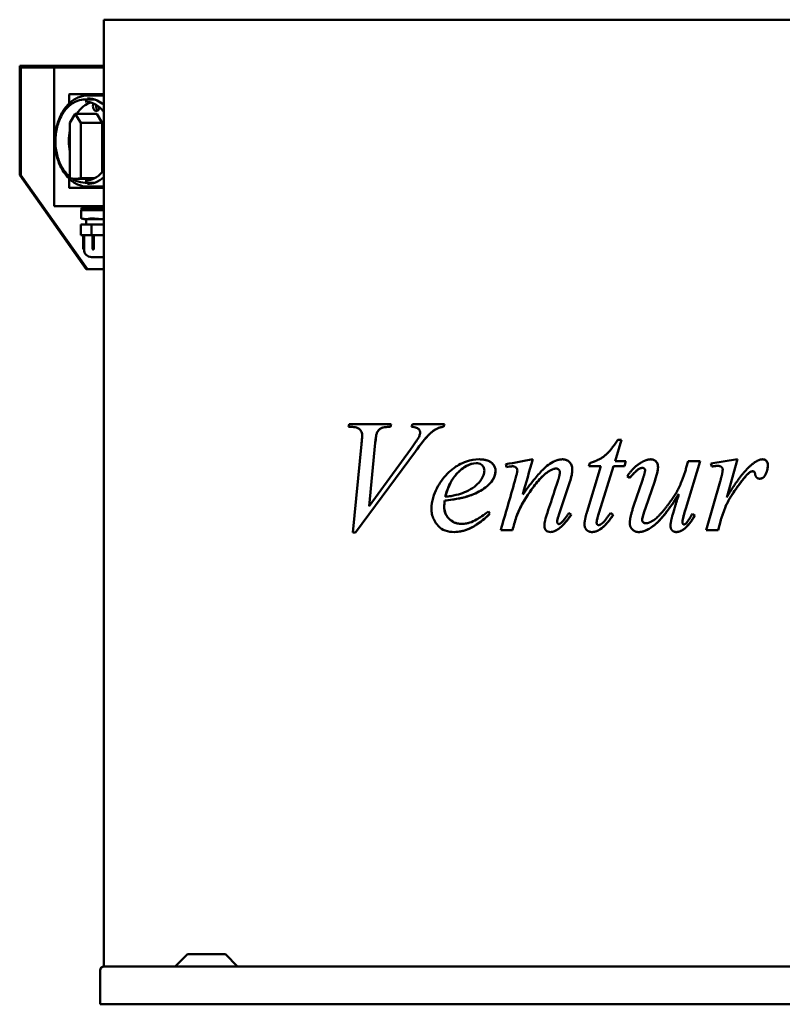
# Model space of a CAD drawing. Header units: millimetres. Extents: x 364 to 1316, y 270 to 918.
# Tile 1 of 2: x 364 to 866, y 270 to 918. Entities that reach past the tile are written whole.
import ezdxf

# ---------------------------------------------------------------- set-up
doc = ezdxf.new("R2010")
doc.units = ezdxf.units.MM
doc.header["$LTSCALE"] = 4
doc.layers.add('Widoczne (ISO)', color=7, linetype='Continuous', lineweight=50)

msp = doc.modelspace()

# ---------------------------------------------------------------- linework, layer by layer
at = {"layer": 'Widoczne (ISO)'}
for p, q in [((418.87, 918.5), (418.85, 918.5)), ((418.85, 918.5), (418.85, 294.5)), ((418.87, 918.5), (442.89, 918.5)), ((657.92, 918.5), (442.89, 918.5)), ((657.92, 918.5), (715.9, 918.5)), ((1017.08, 918.5), (715.9, 918.5)), ((364.78, 888), (363.51, 888)), ((363.51, 886.2), (363.51, 888)), ((363.51, 886.2), (363.51, 816)), ((364.21, 887), (364.21, 886.2)), ((364.78, 887), (364.21, 887)), ((364.21, 816), (364.21, 886.2)), ((418.85, 888), (364.78, 888)), ((364.78, 887), (418.85, 887)), ((386.13, 795.5), (386.13, 887)), ((396.04, 863.2), (396.04, 869)), ((418.85, 869.4), (396.39, 869.4)), ((412.75, 866), (406.68, 866)), ((417.81, 868.5), (408.25, 868.5)), ((400.14, 856.5), (396.6, 850.54)), ((396.6, 850.54), (396.6, 814.1)), ((403.67, 850.54), (400.14, 856.5)), ((414.28, 856.5), (400.14, 856.5)), ((403.67, 814.1), (403.67, 850.54)), ((417.81, 850.54), (403.67, 850.54)), ((414.28, 856.5), (417.81, 850.54)), ((417.81, 850.54), (417.81, 817.98)), ((363.51, 816), (407.35, 753.99)), ((364.21, 816), (363.51, 816)), ((408.06, 753.99), (364.21, 816)), ((396.04, 808), (396.04, 813.8)), ((411.87, 813.59), (400.14, 813.59)), ((412.93, 814.1), (403.67, 814.1)), ((396.39, 807.6), (418.85, 807.6)), ((412.75, 811), (406.68, 811)), ((417.81, 808.5), (408.25, 808.5)), ((418.85, 795.5), (386.13, 795.5)), ((404.04, 793.05), (404.12, 793.05)), ((404.04, 793.05), (404.04, 787.55)), ((418.85, 794.55), (404.12, 794.55)), ((404.12, 794.55), (404.12, 793.05)), ((410.42, 793.05), (404.12, 793.05)), ((408.37, 794.55), (408.37, 795.5)), ((410.42, 793.05), (411.39, 793.05)), ((418.85, 793.05), (411.39, 793.05)), ((405.87, 787.05), (404.31, 787.47)), ((405.87, 787.05), (407.26, 787.05)), ((407.26, 787.05), (418.49, 787.05)), ((407.37, 787.05), (407.37, 783.55)), ((418.49, 787.05), (418.85, 787.05)), ((403.81, 783.55), (410.71, 783.55)), ((403.81, 783.55), (403.81, 776.55)), ((410.71, 783.55), (418.85, 783.55)), ((410.71, 783.55), (410.71, 776.55)), ((403.81, 776.55), (407.26, 776.55)), ((405.4, 776.55), (405.4, 767.56)), ((405.87, 776.55), (405.87, 767.05)), ((407.26, 776.55), (410.71, 776.55)), ((410.71, 776.55), (418.49, 776.55)), ((411.37, 776.55), (411.37, 767.56)), ((412.29, 776.55), (412.29, 767.56)), ((418.49, 776.55), (418.85, 776.55)), ((418.85, 762.05), (410.87, 762.05)), ((408.06, 753.99), (407.35, 753.99)), ((418.85, 753.99), (408.06, 753.99)), ((580.05, 650.11), (580.57, 651.99)), ((581.94, 650.11), (580.05, 650.11)), ((580.57, 651.99), (608.25, 651.99)), ((608.25, 651.99), (607.68, 650.11)), ((608.25, 651.99), (607.68, 650.11)), ((607.68, 650.11), (607.68, 650.11)), ((621.69, 650.11), (622.32, 651.99)), ((622.32, 651.99), (643.31, 651.99)), ((643.31, 651.99), (642.79, 650.11)), ((643.31, 651.99), (642.79, 650.11)), ((642.79, 650.11), (642.79, 650.11)), ((598.81, 646.16), (598.81, 646.16)), ((582.91, 580.39), (588.69, 638.67)), ((597.78, 639.7), (593.61, 597.95)), ((597.78, 639.7), (593.61, 597.95)), ((759.86, 641.59), (755.69, 627.52)), ((759.86, 641.59), (755.69, 627.52)), ((757.58, 641.59), (759.86, 641.59)), ((624.2, 633.98), (584.8, 580.39)), ((624.21, 633.98), (584.8, 580.39)), ((593.61, 597.95), (620.94, 635.24)), ((664.24, 626.14), (664.24, 626.14)), ((686.09, 623.91), (686.09, 623.91)), ((688.2, 624.14), (688.2, 624.14)), ((737.33, 594.35), (746.37, 624.2)), ((738.47, 624.2), (738.99, 626.26)), ((746.37, 624.2), (738.47, 624.2)), ((754.66, 624.2), (745.28, 593.83)), ((754.66, 624.2), (745.28, 593.83)), ((754.66, 624.2), (754.66, 624.2)), ((761.98, 624.2), (754.66, 624.2)), ((755.69, 627.52), (762.84, 627.52)), ((755.69, 627.52), (755.69, 627.52)), ((762.84, 627.52), (761.98, 624.2)), ((762.84, 627.52), (761.98, 624.2)), ((773.82, 623.06), (773.82, 623.06)), ((811.68, 627.52), (802.24, 596.29)), ((811.68, 627.52), (802.24, 596.29)), ((802.64, 623.23), (803.84, 627.52)), ((803.84, 627.52), (811.68, 627.52)), ((818.77, 625.86), (836.44, 628.72)), ((819.45, 623.97), (818.77, 625.86)), ((823.23, 624.43), (823.23, 624.43)), ((836.44, 628.72), (829.23, 603.61)), ((836.44, 628.72), (829.23, 603.61)), ((716.8, 622.66), (716.8, 622.66)), ((765.35, 616.54), (763.75, 617.68)), ((846.51, 620.83), (846.51, 620.83)), ((854.57, 618.31), (854.57, 618.31)), ((715.9, 607.96), (718, 614.31)), ((725.89, 613.79), (718.74, 592.23)), ((725.89, 613.79), (718.74, 592.23)), ((768.16, 598.46), (773.53, 614.42)), ((781.6, 613.68), (775.93, 597.21)), ((781.6, 613.68), (775.93, 597.21)), ((815.74, 581.99), (824.94, 614.08)), ((840.79, 616.37), (840.79, 616.37)), ((643.82, 604.01), (643.82, 604.01)), ((694.84, 605.44), (694.84, 605.44)), ((797.78, 605.84), (797.78, 605.84)), ((829.23, 603.61), (829.23, 603.61)), ((593.61, 597.95), (593.61, 597.95)), ((643.48, 601.5), (643.48, 601.5)), ((673.28, 592.92), (673.28, 592.92)), ((725.26, 593.26), (726.86, 592.29)), ((725.26, 593.26), (726.86, 592.29)), ((726.86, 592.29), (726.86, 592.29)), ((745.28, 593.83), (745.28, 593.83)), ((752.77, 593.43), (754.49, 592.17)), ((752.77, 593.43), (754.49, 592.17)), ((754.49, 592.17), (754.49, 592.17)), ((806.64, 592.86), (808.19, 591.66)), ((806.64, 592.86), (808.19, 591.66)), ((808.19, 591.66), (808.19, 591.66)), ((654.58, 586.17), (654.58, 586.17)), ((690.61, 590.52), (690.61, 590.52)), ((718.69, 586.05), (718.69, 586.05)), ((744.82, 585.37), (744.82, 585.37)), ((776.05, 586.57), (776.05, 586.57)), ((801.1, 585.83), (801.1, 585.83)), ((825.29, 588.51), (823.63, 581.99)), ((825.29, 588.51), (823.63, 581.99)), ((584.8, 580.39), (582.91, 580.39)), ((680.37, 581.99), (688.09, 581.99)), ((823.63, 581.99), (815.74, 581.99)), ((473.97, 302.5), (465.97, 294.5)), ((473.97, 302.5), (499.01, 302.5)), ((499.01, 302.5), (507.01, 294.5)), ((418.87, 294.5), (418.85, 294.5)), ((418.87, 294.5), (419.27, 294.5)), ((419.27, 294.5), (419.29, 294.5)), ((419.29, 294.5), (707.83, 294.5)), ((707.83, 294.5), (715.9, 294.5)), ((1017.08, 294.5), (715.9, 294.5)), ((416.42, 269.5), (416.42, 291.7)), ((416.49, 269.5), (416.49, 291.7)), ((416.49, 269.5), (416.42, 269.5)), ((1316.49, 269.5), (416.49, 269.5))]:
    msp.add_line(p, q, dxfattribs=at)
for centre, radius, end in [((405.9, 767.56), 0.5, 266.72735), ((410.87, 767.05), 5, 270), ((411.87, 767.56), 0.5, 270)]:
    msp.add_arc(centre, radius, 180, end, dxfattribs=at)
for centre, major_axis, ratio, start_param, end_param in [((414.28, 838.5), (0, 26), 0.707163, 0.209727, 0.806114), ((413.95, 861.39), (0, -3.09), 0.707163, 4.061425, 7.63969), ((417.81, 838.5), (0, 30), 0.707163, 6.234449, 6.283185), ((416.07, 861.39), (0, -3.09), 0.707163, 4.413003, 5.776981), ((414.28, 838.5), (0, 26), 0.707163, 1.292103, 1.84949), ((400.14, 838.59), (0, -25), 0.707163, 6.081827, 6.484543), ((414.28, 838.5), (0, -26), 0.707163, 5.992459, 6.073459), ((417.81, 838.5), (0, -30), 0.707163, 0, 0.048736), ((715.9, 631.31), (82, 14.77), 0.000014, 4.309452, 4.536265), ((715.9, 492.86), (82, -338.25), 0.000018, 1.967749, 1.973807), ((715.9, 628.43), (81, 12.27), 0.000012, 4.31033, 4.335516), ((715.9, 628.43), (82, 12.42), 0.000012, 4.31551, 4.340339), ((715.9, 678.72), (81, 281.77), 0.000021, 4.449308, 4.533995), ((715.9, 678.72), (82, 285.25), 0.000021, 4.452591, 4.536193), ((715.9, 705.38), (82, 284.74), 0.000021, 4.264198, 4.387024), ((715.9, 607.96), (82, 248.05), 0.000024, 4.654242, 4.712397), ((715.9, 531.35), (81, -117), 0.000037, 2.124944, 2.13996), ((715.9, 531.35), (82, -118.44), 0.000037, 2.117415, 2.132177), ((715.9, 676.18), (81, 274.3), 0.000022, 4.361886, 4.394772), ((715.9, 676.18), (82, 277.68), 0.000022, 4.366341, 4.398778), ((419.22, 291.7), (-2.8, 0), 0.99992, 4.712389, 6.283185), ((419.29, 291.7), (0, -2.8), 0.99992, 3.141593, 4.712389)]:
    msp.add_ellipse(centre, major_axis=major_axis, ratio=ratio, start_param=start_param, end_param=end_param, dxfattribs=at)
for points, knots in [([(408.25, 808.5), (405.99, 808.5), (403.72, 809), (399.42, 810.96), (397.37, 812.43), (393.7, 816.19), (392.07, 818.5), (389.42, 823.72), (388.39, 826.63), (387.05, 832.77), (386.73, 835.98), (386.84, 842.39), (387.26, 845.59), (388.8, 851.63), (389.92, 854.48), (392.76, 859.54), (394.47, 861.76), (398.32, 865.31), (400.46, 866.65), (404.5, 868.16), (406.38, 868.5), (408.25, 868.5)], [3.141593, 3.141593, 3.141593, 3.141593, 3.452659, 3.452659, 3.767956, 3.767956, 4.089001, 4.089001, 4.412161, 4.412161, 4.735551, 4.735551, 5.058897, 5.058897, 5.382292, 5.382292, 5.705321, 5.705321, 6.02572, 6.02572, 6.283185, 6.283185, 6.283185, 6.283185]), ([(396.6, 814.87), (396.06, 815.32), (395.54, 815.8), (393.34, 818.06), (391.85, 820.18), (389.42, 824.96), (388.48, 827.63), (387.26, 833.26), (386.97, 836.2), (387.06, 842.08), (387.45, 845.01), (388.87, 850.54), (389.89, 853.15), (392.49, 857.79), (394.06, 859.82), (397.59, 863.07), (399.54, 864.3), (403.25, 865.68), (404.96, 866), (406.68, 866)], [3.673629, 3.673629, 3.673629, 3.673629, 3.768827, 3.768827, 4.08982, 4.08982, 4.412777, 4.412777, 4.735945, 4.735945, 5.059071, 5.059071, 5.382244, 5.382244, 5.705076, 5.705076, 6.02546, 6.02546, 6.283185, 6.283185, 6.283185, 6.283185]), ([(396.04, 869), (396.04, 869.04), (396.05, 869.07), (396.06, 869.14), (396.08, 869.18), (396.11, 869.24), (396.13, 869.27), (396.19, 869.33), (396.22, 869.35), (396.29, 869.39), (396.33, 869.4), (396.37, 869.4), (396.38, 869.4), (396.39, 869.4)], [4.712389, 4.712389, 4.712389, 4.712389, 5.026548, 5.026548, 5.340708, 5.340708, 5.654867, 5.654867, 5.969026, 5.969026, 6.230102, 6.230102, 6.283185, 6.283185, 6.283185, 6.283185]), ([(406.68, 864.5), (408.64, 864.5), (410.6, 864.04), (414.32, 862.24), (416.07, 860.92), (418.05, 858.77), (418.46, 858.29), (418.85, 857.79)], [6.2831853, 6.2831853, 6.2831853, 6.2831853, 6.6128241, 6.6128241, 6.9370756, 6.9370756, 7.0237241, 7.0237241, 7.0237241, 7.0237241]), ([(408.25, 866.75), (410.38, 866.75), (412.52, 866.25), (416.05, 864.53), (417.5, 863.54), (418.85, 862.31)], [6.2831853, 6.2831853, 6.2831853, 6.2831853, 6.6135686, 6.6135686, 6.8573806, 6.8573806, 6.8573806, 6.8573806]), ([(418.85, 819.21), (418.15, 818.31), (417.4, 817.48), (415, 815.24), (413.22, 814.1), (409.84, 812.8), (408.26, 812.5), (406.68, 812.5)], [8.6842392, 8.6842392, 8.6842392, 8.6842392, 8.8395645, 8.8395645, 9.1588578, 9.1588578, 9.424778, 9.424778, 9.424778, 9.424778]), ([(406.68, 811), (404.6, 811), (402.53, 811.46), (399.71, 812.75), (398.88, 813.22), (398.07, 813.76)], [3.1415927, 3.1415927, 3.1415927, 3.1415927, 3.4532155, 3.4532155, 3.5889792, 3.5889792, 3.5889792, 3.5889792]), ([(418.85, 814.69), (417.14, 813.13), (415.28, 811.96), (411.69, 810.57), (409.97, 810.25), (408.25, 810.25)], [8.8505826, 8.8505826, 8.8505826, 8.8505826, 9.1585292, 9.1585292, 9.424778, 9.424778, 9.424778, 9.424778]), ([(396.39, 807.6), (396.35, 807.6), (396.32, 807.61), (396.25, 807.63), (396.23, 807.64), (396.17, 807.69), (396.14, 807.71), (396.1, 807.77), (396.09, 807.81), (396.06, 807.87), (396.05, 807.91), (396.05, 807.96), (396.04, 807.98), (396.04, 808)], [3.141593, 3.141593, 3.141593, 3.141593, 3.380124, 3.380124, 3.6319, 3.6319, 3.921595, 3.921595, 4.235754, 4.235754, 4.549913, 4.549913, 4.712389, 4.712389, 4.712389, 4.712389]), ([(404.19, 787.5), (404.17, 787.5), (404.15, 787.51), (404.07, 787.53), (404.04, 787.54), (404.04, 787.55)], [-0.74942314, -0.74942314, -0.74942314, -0.74942314, -0.73480844, -0.73480844, -0.68344603, -0.68344603, -0.68344603, -0.68344603]), ([(411.58, 787.5), (411.53, 787.5), (411.47, 787.51), (411.21, 787.54), (411.01, 787.55), (410.67, 787.55), (410.52, 787.54), (410.38, 787.51), (410.35, 787.5), (410.33, 787.5)], [-0.7494231, -0.7494231, -0.7494231, -0.7494231, -0.7348084, -0.7348084, -0.6737745, -0.6737745, -0.6127406, -0.6127406, -0.5981259, -0.5981259, -0.5981259, -0.5981259]), ([(411.87, 767.06), (411.91, 767.06), (411.94, 767.07), (412.02, 767.09), (412.05, 767.11), (412.12, 767.15), (412.16, 767.19), (412.22, 767.27), (412.25, 767.33), (412.28, 767.44), (412.29, 767.5), (412.29, 767.56)], [-0.22380605, -0.22380605, -0.22380605, -0.22380605, -0.21140963, -0.21140963, -0.1990132, -0.1990132, -0.18374397, -0.18374397, -0.166474, -0.166474, -0.14920403, -0.14920403, -0.14920403, -0.14920403]), ([(589.09, 644.67), (589.09, 645.22), (589.02, 645.74), (588.73, 646.71), (588.53, 647.13), (587.95, 648.03), (587.52, 648.46), (586.6, 649.18), (585.99, 649.46), (584.29, 650), (583.06, 650.11), (581.94, 650.11)], [0, 0, 0, 0, 0.162568, 0.162568, 0.315664, 0.315664, 0.528923, 0.528923, 0.826096, 0.826096, 1.371203, 1.371203, 1.371203, 1.371203]), ([(607.68, 650.11), (605.95, 650.09), (604.04, 649.97), (602.01, 649.42), (601.23, 649.13), (599.78, 647.81), (599.25, 647.05), (598.81, 646.16)], [-1.658532, -1.658532, -1.658532, -1.658532, -0.732563, -0.732563, -0.325338, -0.325338, 0, 0, 0, 0]), ([(607.68, 650.11), (606.49, 650.09), (605.16, 650.03), (602.41, 649.63), (601.73, 649.3), (600.83, 648.78), (600.37, 648.4), (599.51, 647.42), (599.13, 646.83), (598.81, 646.16)], [0, 0, 0, 0, 0.502405, 0.502405, 1.164498, 1.164498, 1.979154, 1.979154, 2.84854, 2.84854, 2.84854, 2.84854]), ([(627.29, 646.45), (627.29, 646.74), (627.25, 647.02), (627.09, 647.57), (626.97, 647.82), (626.54, 648.5), (626.18, 648.8), (625.73, 649.17), (625.36, 649.35), (624.05, 649.85), (622.84, 650.03), (621.69, 650.11)], [0, 0, 0, 0, 0.087911, 0.087911, 0.179178, 0.179178, 0.360396, 0.360396, 0.792982, 0.792982, 1.973525, 1.973525, 1.973525, 1.973525]), ([(638.79, 649.13), (636.79, 648.17), (634.92, 646.77), (633.15, 645.07), (633.14, 645.06), (631.09, 643.07), (627.91, 639.03), (624.2, 633.98)], [-3.558784, -3.558784, -3.558784, -3.558784, -2.19677, -2.19677, -2.183675, -2.183675, 0, 0, 0, 0]), ([(638.79, 649.13), (637.48, 648.51), (636.22, 647.69), (634.38, 646.21), (633.75, 645.65), (633.05, 644.97), (632.99, 644.92), (630.8, 642.73), (627.61, 638.63), (624.21, 633.98)], [0, 0, 0, 0, 0.586554, 0.586554, 0.90021, 0.90021, 0.948105, 0.948105, 2.384062, 2.384062, 2.384062, 2.384062]), ([(642.79, 650.11), (642.05, 650.04), (641.27, 649.93), (639.95, 649.61), (639.35, 649.41), (638.79, 649.13)], [-0.5679553, -0.5679553, -0.5679553, -0.5679553, -0.2501843, -0.2501843, 0, 0, 0, 0]), ([(642.79, 650.11), (642.36, 650.07), (641.92, 650.01), (641.06, 649.87), (640.63, 649.78), (639.74, 649.54), (639.25, 649.36), (638.79, 649.13)], [0, 0, 0, 0, 0.1850195, 0.1850195, 0.3658219, 0.3658219, 0.5715107, 0.5715107, 0.5715107, 0.5715107]), ([(588.69, 638.67), (588.78, 639.73), (588.88, 640.91), (589.02, 642.88), (589.09, 643.95), (589.09, 644.67)], [0, 0, 0, 0, 0.3210289, 0.3210289, 0.5908853, 0.5908853, 0.5908853, 0.5908853]), ([(598.81, 646.16), (598.63, 645.76), (598.46, 644.99), (598.09, 642.66), (597.91, 641.02), (597.78, 639.7)], [-0.7101612, -0.7101612, -0.7101612, -0.7101612, -0.4003759, -0.4003759, 0, 0, 0, 0]), ([(598.81, 646.16), (598.72, 645.95), (598.64, 645.67), (598.28, 644.22), (598.02, 642.18), (597.78, 639.7)], [0, 0, 0, 0, 0.0743689, 0.0743689, 0.3911564, 0.3911564, 0.3911564, 0.3911564]), ([(620.94, 635.24), (621.64, 636.18), (622.35, 637.16), (623.58, 638.91), (624.17, 639.75), (625.37, 641.56), (626.11, 642.74), (626.55, 643.64)], [0, 0, 0, 0, 0.406705, 0.406705, 0.741466, 0.741466, 1.148722, 1.148722, 1.148722, 1.148722]), ([(626.55, 643.64), (626.71, 643.99), (626.86, 644.36), (627.08, 645.04), (627.17, 645.35), (627.27, 645.92), (627.29, 646.18), (627.29, 646.45)], [0, 0, 0, 0, 0.1248373, 0.1248373, 0.2229391, 0.2229391, 0.3016412, 0.3016412, 0.3016412, 0.3016412]), ([(634.73, 596.01), (634.73, 598.55), (635.12, 601.01), (637.05, 607.79), (639.25, 611.67), (643.7, 618), (646.44, 620.77), (651.04, 624.1), (654, 626.05), (657.92, 627.36)], [0, 0, 0, 0, 0.763584, 0.763584, 2.19156, 2.19156, 3.8699, 3.8699, 4.735996, 4.735996, 4.735996, 4.735996]), ([(658.63, 624.73), (655.96, 623.43), (653.08, 621.09), (650.28, 617.93), (649.5, 616.9), (646.56, 612.38), (644.96, 608.35), (643.82, 604.01)], [-2.909978, -2.909978, -2.909978, -2.909978, -1.842575, -1.842575, -1.388241, -1.388241, 0, 0, 0, 0]), ([(657.92, 624.37), (655.31, 622.94), (653.26, 621.03), (650.65, 618.53), (649.07, 616.45), (646.03, 611.01), (644.76, 607.61), (643.82, 604.01)], [0.05373, 0.05373, 0.05373, 0.05373, 1.254374, 1.254374, 3.976256, 3.976256, 7.354254, 7.354254, 7.354254, 7.354254]), ([(669.62, 621.28), (669.62, 621.89), (669.54, 622.48), (669.18, 623.51), (668.95, 623.93), (668.41, 624.63), (668.04, 625.02), (667.01, 625.66), (666.47, 625.85), (665.37, 626.1), (664.79, 626.14), (664.24, 626.14)], [0, 0, 0, 0, 0.181856, 0.181856, 0.3350808, 0.3350808, 0.4713654, 0.4713654, 0.6004151, 0.6004151, 0.7325324, 0.7325324, 0.7325324, 0.7325324]), ([(666.19, 628.72), (667.45, 628.72), (668.78, 628.63), (671.08, 628.17), (672.12, 627.85), (674.26, 626.68), (674.99, 625.9), (675.92, 624.76), (676.3, 624.12), (676.81, 622.71), (676.94, 621.98), (676.94, 621.23)], [-1.132436, -1.132436, -1.132436, -1.132436, -0.887284, -0.887284, -0.696759, -0.696759, -0.459015, -0.459015, -0.226725, -0.226725, 0, 0, 0, 0]), ([(666.19, 628.72), (667.62, 628.72), (669.16, 628.61), (671.8, 627.96), (673.01, 627.49), (674.44, 626.4), (675.28, 625.69), (676.27, 624.14), (676.53, 623.59), (676.86, 622.41), (676.94, 621.83), (676.94, 621.23)], [0, 0, 0, 0, 0.54054, 0.54054, 0.972236, 0.972236, 1.142453, 1.142453, 1.227188, 1.227188, 1.306817, 1.306817, 1.306817, 1.306817]), ([(688.2, 624.14), (687.98, 624.14), (687.68, 624.12), (687.02, 624.05), (686.53, 623.98), (686.09, 623.91)], [0, 0, 0, 0, 0.0717027, 0.0717027, 0.2136661, 0.2136661, 0.2136661, 0.2136661]), ([(691.35, 621.34), (691.35, 621.65), (691.29, 621.95), (691.06, 622.52), (690.9, 622.78), (690.5, 623.24), (690.18, 623.56), (689.48, 623.92), (689.24, 624), (688.73, 624.12), (688.47, 624.14), (688.2, 624.14)], [0, 0, 0, 0, 0.0929285, 0.0929285, 0.187023, 0.187023, 0.2785356, 0.2785356, 0.3257106, 0.3257106, 0.373135, 0.373135, 0.373135, 0.373135]), ([(694.84, 605.44), (697.23, 608.75), (699.74, 612.11), (704.07, 617.46), (706.07, 619.81), (709.26, 623.04), (710.47, 624.15), (713.13, 626.1), (714.48, 626.92), (715.9, 627.54)], [0, 0, 0, 0, 1.240674, 1.240674, 2.1117, 2.1117, 2.648956, 2.648956, 3.129389, 3.129389, 3.129389, 3.129389]), ([(721.2, 628.72), (722.07, 628.72), (722.92, 628.58), (724.46, 627.94), (725.1, 627.49), (726.25, 626.33), (726.71, 625.64), (727.4, 623.95), (727.55, 622.96), (727.55, 621.97)], [-1.050062, -1.050062, -1.050062, -1.050062, -0.78921, -0.78921, -0.549218, -0.549218, -0.298203, -0.298203, 0, 0, 0, 0]), ([(773.82, 623.06), (773.19, 623.06), (772.58, 622.92), (771.73, 622.57), (771.47, 622.44), (770.27, 621.72), (768.08, 619.5), (765.35, 616.54)], [-2.223081, -2.223081, -2.223081, -2.223081, -1.533356, -1.533356, -1.209675, -1.209675, -0.000005, -0.000005, -0.000005, -0.000005]), ([(779.31, 628.72), (779.93, 628.72), (780.55, 628.62), (781.65, 628.16), (782.12, 627.84), (782.87, 627.08), (783.28, 626.56), (783.88, 625.11), (784, 624.34), (784, 623.57)], [-1.057038, -1.057038, -1.057038, -1.057038, -0.751289, -0.751289, -0.471635, -0.471635, -0.232031, -0.232031, 0, 0, 0, 0]), ([(784, 623.57), (784, 622.52), (783.74, 621.13), (782.92, 617.75), (782.23, 615.57), (781.6, 613.68)], [-1.037864, -1.037864, -1.037864, -1.037864, -0.598054, -0.598054, 0, 0, 0, 0]), ([(823.23, 624.43), (822.82, 624.43), (822.26, 624.37), (821.03, 624.22), (820.19, 624.09), (819.45, 623.97)], [-0.3715663, -0.3715663, -0.3715663, -0.3715663, -0.223001, -0.223001, -0.0000076, -0.0000076, -0.0000076, -0.0000076]), ([(852.62, 628.72), (852.96, 628.72), (853.3, 628.69), (853.93, 628.56), (854.22, 628.46), (854.93, 628.11), (855.21, 627.85), (855.69, 627.36), (855.9, 627), (856.27, 626.03), (856.34, 625.39), (856.34, 624.77)], [-0.4969756, -0.4969756, -0.4969756, -0.4969756, -0.4412459, -0.4412459, -0.3905684, -0.3905684, -0.311288, -0.311288, -0.185308, -0.185308, 0, 0, 0, 0]), ([(856.34, 624.77), (856.34, 623.65), (856.2, 622.55), (855.59, 620.36), (855.14, 619.31), (854.57, 618.31)], [-0.6813985, -0.6813985, -0.6813985, -0.6813985, -0.3451717, -0.3451717, 0, 0, 0, 0]), ([(657.92, 607.6), (659.61, 608.42), (661.38, 609.41), (664.09, 611.46), (665.71, 612.8), (667.96, 615.95), (668.63, 617.08), (669.24, 618.79), (669.38, 619.29), (669.57, 620.28), (669.62, 620.78), (669.62, 621.28)], [0, 0, 0, 0, 0.758428, 0.758428, 1.237504, 1.237504, 1.462513, 1.462513, 1.54995, 1.54995, 1.634071, 1.634071, 1.634071, 1.634071]), ([(676.94, 621.23), (676.94, 620.51), (676.86, 619.8), (676.57, 618.39), (676.35, 617.7), (675.42, 615.53), (674.49, 614.2), (673.45, 613.05)], [-0.9397853, -0.9397853, -0.9397853, -0.9397853, -0.7248004, -0.7248004, -0.503404, -0.503404, 0, 0, 0, 0]), ([(676.94, 621.23), (676.94, 620.21), (676.79, 619.23), (676.24, 617.36), (675.86, 616.5), (674.84, 614.74), (674.17, 613.85), (673.45, 613.05)], [0, 0, 0, 0, 0.3035052, 0.3035052, 0.5914401, 0.5914401, 0.9401561, 0.9401561, 0.9401561, 0.9401561]), ([(689.69, 614.36), (690.02, 615.5), (690.37, 616.75), (690.84, 618.59), (691.05, 619.43), (691.26, 620.52), (691.35, 621.02), (691.35, 621.34)], [0, 0, 0, 0, 0.3565131, 0.3565131, 0.5712113, 0.5712113, 0.6896268, 0.6896268, 0.6896268, 0.6896268]), ([(713.02, 621.4), (709.33, 619.35), (706.22, 615.89), (701, 609.63), (697.77, 604.72), (695.01, 600.12)], [-2.461474, -2.461474, -2.461474, -2.461474, -1.62413, -1.62413, 0, 0, 0, 0]), ([(713.02, 621.4), (710.86, 620.19), (708.86, 618.49), (705.5, 615.08), (703.59, 612.85), (699.09, 606.68), (696.96, 603.37), (695.01, 600.12)], [0, 0, 0, 0, 0.743856, 0.743856, 1.442215, 1.442215, 2.131887, 2.131887, 2.131887, 2.131887]), ([(727.55, 621.97), (727.55, 620.79), (727.37, 619.53), (726.83, 616.85), (726.37, 615.27), (725.89, 613.79)], [-0.818481, -0.818481, -0.818481, -0.818481, -0.4666693, -0.4666693, 0, 0, 0, 0]), ([(844.85, 620.43), (844.35, 620.16), (843.77, 619.66), (842.34, 618.24), (841.5, 617.24), (840.79, 616.37)], [-0.600119, -0.600119, -0.600119, -0.600119, -0.3384937, -0.3384937, 0, 0, 0, 0]), ([(846.51, 620.83), (846.21, 620.83), (845.92, 620.79), (845.36, 620.66), (845.1, 620.56), (844.85, 620.43)], [-0.1731401, -0.1731401, -0.1731401, -0.1731401, -0.0848701, -0.0848701, 0, 0, 0, 0]), ([(854.57, 618.31), (854.32, 617.82), (854.01, 617.37), (853.29, 616.67), (852.92, 616.42), (852.03, 616.05), (851.53, 615.96), (851.02, 615.96)], [-0.4529699, -0.4529699, -0.4529699, -0.4529699, -0.2894222, -0.2894222, -0.1528124, -0.1528124, -0.000008, -0.000008, -0.000008, -0.000008]), ([(673.45, 613.05), (671.75, 611.16), (669.79, 609.66), (665.4, 606.98), (662.76, 605.79), (660.01, 604.81)], [-2.152865, -2.152865, -2.152865, -2.152865, -1.176899, -1.176899, 0, 0, 0, 0]), ([(673.45, 613.05), (672.18, 611.63), (670.75, 610.44), (666.53, 607.49), (663.34, 605.99), (660.01, 604.81)], [0, 0, 0, 0, 0.616, 0.616, 1.773046, 1.773046, 1.773046, 1.773046]), ([(840.79, 616.37), (839.22, 614.53), (837.71, 612.54), (834.63, 608.21), (833, 605.73), (831.46, 603.27)], [-1.592421, -1.592421, -1.592421, -1.592421, -0.869218, -0.869218, 0, 0, 0, 0]), ([(657.92, 604.13), (656.54, 603.73), (655.11, 603.38), (650.39, 602.38), (646.82, 601.87), (643.48, 601.5)], [0.050975, 0.050975, 0.050975, 0.050975, 0.647603, 0.647603, 2.072818, 2.072818, 2.072818, 2.072818]), ([(643.82, 604.01), (645.09, 604.15), (646.37, 604.32), (648.78, 604.72), (649.94, 604.95), (652.91, 605.65), (654.8, 606.22), (656.58, 606.99)], [0, 0, 0, 0, 0.539962, 0.539962, 1.030762, 1.030762, 1.816201, 1.816201, 1.816201, 1.816201]), ([(797.78, 605.84), (788.91, 591.85), (784.11, 587.26), (779.17, 583.47), (777.26, 582.28), (773.96, 581.08), (772.61, 580.79), (771.24, 580.79)], [-2.281447, -2.281447, -2.281447, -2.281447, -1.055088, -1.055088, -0.410916, -0.410916, -0.000008, -0.000008, -0.000008, -0.000008]), ([(643.48, 601.5), (643.39, 600.72), (643.32, 599.92), (643.22, 598.51), (643.19, 597.84), (643.19, 597.21)], [-0.4260196, -0.4260196, -0.4260196, -0.4260196, -0.1904426, -0.1904426, 0, 0, 0, 0]), ([(643.48, 601.5), (643.4, 600.78), (643.33, 600.04), (643.23, 598.63), (643.19, 597.9), (643.19, 597.21)], [0, 0, 0, 0, 0.2178501, 0.2178501, 0.4251455, 0.4251455, 0.4251455, 0.4251455]), ([(643.19, 597.21), (643.19, 596.63), (643.23, 596.06), (643.4, 594.94), (643.52, 594.41), (644.03, 592.78), (644.54, 591.81), (645.98, 589.82), (647.23, 588.56), (650.65, 586.59), (652.61, 586.17), (654.58, 586.17)], [-2.620115, -2.620115, -2.620115, -2.620115, -2.362885, -2.362885, -2.109391, -2.109391, -1.568263, -1.568263, -0.835422, -0.835422, 0, 0, 0, 0]), ([(643.19, 597.21), (643.19, 596.11), (643.34, 595.05), (643.92, 593.08), (644.33, 592.22), (645.52, 590.37), (646.36, 589.49), (648.29, 587.86), (649.49, 587.19), (652.01, 586.35), (653.29, 586.17), (654.58, 586.17)], [0, 0, 0, 0, 0.330264, 0.330264, 0.640895, 0.640895, 1.079514, 1.079514, 1.686487, 1.686487, 2.284521, 2.284521, 2.284521, 2.284521]), ([(695.01, 600.12), (694.12, 598.63), (693.32, 597.1), (691.85, 593.89), (691.19, 592.22), (690.61, 590.52)], [-1.067732, -1.067732, -1.067732, -1.067732, -0.54258, -0.54258, 0, 0, 0, 0]), ([(695.01, 600.12), (694.35, 599.02), (693.74, 597.89), (692.18, 594.72), (691.33, 592.64), (690.61, 590.52)], [0, 0, 0, 0, 0.389025, 0.389025, 1.067363, 1.067363, 1.067363, 1.067363]), ([(775.93, 597.21), (775.13, 594.91), (774.2, 592.1), (773.69, 589.72), (773.59, 589.16), (773.59, 588.74)], [-0.6022477, -0.6022477, -0.6022477, -0.6022477, -0.1252536, -0.1252536, 0, 0, 0, 0]), ([(831.46, 603.27), (830.72, 602.09), (830.05, 600.88), (828.81, 598.3), (828.25, 596.93), (827.75, 595.55)], [-0.8585398, -0.8585398, -0.8585398, -0.8585398, -0.4416188, -0.4416188, 0, 0, 0, 0]), ([(649.94, 580.79), (647.88, 580.79), (645.75, 581.06), (642.12, 582.42), (640.55, 583.38), (638.21, 585.86), (637.08, 587.43), (635.73, 590.29), (635.32, 591.46), (634.84, 593.79), (634.73, 594.89), (634.73, 596.01)], [0, 0, 0, 0, 0.873115, 0.873115, 1.591685, 1.591685, 2.115633, 2.115633, 2.438115, 2.438115, 2.71376, 2.71376, 2.71376, 2.71376]), ([(657.92, 586.48), (658.59, 586.6), (659.27, 586.77), (661.53, 587.47), (662.94, 588.16), (666.57, 590.3), (669.16, 592.08), (672.25, 594.4)], [0, 0, 0, 0, 0.287209, 0.287209, 0.950949, 0.950949, 1.835783, 1.835783, 1.835783, 1.835783]), ([(673.28, 592.92), (670.76, 590.42), (668.13, 588.17), (662.93, 584.58), (660.41, 583.23), (657.92, 582.3)], [0, 0, 0, 0, 1.160321, 1.160321, 2.253028, 2.253028, 2.253028, 2.253028]), ([(673.28, 592.92), (670.87, 590.54), (668.38, 588.39), (663.43, 584.89), (661.02, 583.54), (658.63, 582.58)], [-2.16346, -2.16346, -2.16346, -2.16346, -1.054121, -1.054121, 0, 0, 0, 0]), ([(709.14, 585.03), (709.14, 585.99), (709.35, 587.19), (710, 590), (710.59, 591.9), (711.14, 593.55)], [0, 0, 0, 0, 0.2879318, 0.2879318, 0.7284433, 0.7284433, 0.7284433, 0.7284433]), ([(718.74, 592.23), (718.29, 590.82), (717.81, 589.26), (717.58, 588.12), (717.54, 587.88), (717.54, 587.71)], [-0.2815047, -0.2815047, -0.2815047, -0.2815047, -0.0507139, -0.0507139, 0, 0, 0, 0]), ([(726.86, 592.29), (725.52, 590.31), (724.02, 588.3), (721.18, 585.15), (719.76, 583.79), (718.23, 582.74)], [-1.274785, -1.274785, -1.274785, -1.274785, -0.556399, -0.556399, 0, 0, 0, 0]), ([(745.28, 593.83), (744.7, 592.08), (744.09, 590.09), (743.67, 588.1), (743.56, 587.52), (743.56, 587.08)], [-0.5026134, -0.5026134, -0.5026134, -0.5026134, -0.1300979, -0.1300979, 0, 0, 0, 0]), ([(754.49, 592.17), (753.19, 590.18), (751.72, 588.14), (748.91, 584.99), (747.5, 583.64), (745.97, 582.62)], [-1.2679, -1.2679, -1.2679, -1.2679, -0.550755, -0.550755, 0, 0, 0, 0]), ([(802.24, 596.29), (801.53, 593.96), (800.75, 591.23), (800.24, 588.69), (800.12, 587.99), (800.12, 587.48)], [-0.6278422, -0.6278422, -0.6278422, -0.6278422, -0.1504073, -0.1504073, 0, 0, 0, 0]), ([(808.19, 591.66), (807.14, 589.79), (805.93, 587.91), (803.5, 584.89), (802.26, 583.6), (800.87, 582.57)], [-1.163837, -1.163837, -1.163837, -1.163837, -0.519374, -0.519374, 0, 0, 0, 0]), ([(827.75, 595.55), (827.22, 594.13), (826.55, 592.32), (825.73, 589.98), (825.4, 589), (825.29, 588.51)], [-0.3930492, -0.3930492, -0.3930492, -0.3930492, -0.1502562, -0.1502562, 0, 0, 0, 0]), ([(713.14, 580.79), (712.56, 580.79), (711.99, 580.88), (711.01, 581.28), (710.63, 581.53), (710.04, 582.12), (709.72, 582.5), (709.23, 583.69), (709.14, 584.36), (709.14, 585.03)], [0, 0, 0, 0, 0.1733901, 0.1733901, 0.3159023, 0.3159023, 0.4238973, 0.4238973, 0.5410686, 0.5410686, 0.5410686, 0.5410686]), ([(717.54, 587.71), (717.54, 587.54), (717.56, 587.36), (717.65, 587.02), (717.71, 586.87), (717.9, 586.54), (718.04, 586.38), (718.24, 586.21), (718.33, 586.14), (718.51, 586.07), (718.6, 586.05), (718.69, 586.05)], [-0.1846781, -0.1846781, -0.1846781, -0.1846781, -0.1446224, -0.1446224, -0.1069684, -0.1069684, -0.0587908, -0.0587908, -0.0263213, -0.0263213, 0, 0, 0, 0]), ([(743.56, 587.08), (743.56, 586.91), (743.58, 586.74), (743.64, 586.43), (743.68, 586.28), (743.84, 585.92), (743.97, 585.77), (744.18, 585.58), (744.29, 585.5), (744.55, 585.39), (744.68, 585.37), (744.82, 585.37)], [-0.1817875, -0.1817875, -0.1817875, -0.1817875, -0.1523866, -0.1523866, -0.1264887, -0.1264887, -0.0836019, -0.0836019, -0.0418838, -0.0418838, 0, 0, 0, 0]), ([(773.59, 588.74), (773.59, 588.57), (773.6, 588.41), (773.66, 588.09), (773.7, 587.94), (773.86, 587.57), (774, 587.37), (774.33, 587.06), (774.56, 586.89), (775.25, 586.62), (775.65, 586.57), (776.05, 586.57)], [-0.4935771, -0.4935771, -0.4935771, -0.4935771, -0.4131051, -0.4131051, -0.339369, -0.339369, -0.2220222, -0.2220222, -0.1190637, -0.1190637, 0, 0, 0, 0]), ([(800.12, 587.48), (800.12, 587.27), (800.14, 587.04), (800.2, 586.67), (800.24, 586.5), (800.38, 586.21), (800.46, 586.11), (800.6, 585.98), (800.68, 585.93), (800.87, 585.84), (800.98, 585.83), (801.1, 585.83)], [-0.1585696, -0.1585696, -0.1585696, -0.1585696, -0.1206628, -0.1206628, -0.0913912, -0.0913912, -0.0638604, -0.0638604, -0.0338262, -0.0338262, 0, 0, 0, 0]), ([(715.9, 581.43), (715.44, 581.23), (714.96, 581.07), (714.03, 580.85), (713.59, 580.79), (713.14, 580.79)], [-0.2855006, -0.2855006, -0.2855006, -0.2855006, -0.1344776, -0.1344776, -0.000008, -0.000008, -0.000008, -0.000008]), ([(715.9, 581.43), (715.44, 581.23), (714.96, 581.07), (714.03, 580.85), (713.59, 580.79), (713.14, 580.79)], [0, 0, 0, 0, 0.1513016, 0.1513016, 0.2854256, 0.2854256, 0.2854256, 0.2854256]), ([(745.97, 582.62), (745.12, 582.05), (744.22, 581.57), (742.35, 580.95), (741.42, 580.79), (740.48, 580.79)], [-0.5906798, -0.5906798, -0.5906798, -0.5906798, -0.2847026, -0.2847026, -0.000008, -0.000008, -0.000008, -0.000008]), ([(800.87, 582.57), (800.12, 582.03), (799.3, 581.56), (797.67, 580.95), (796.88, 580.79), (796.06, 580.79)], [-0.5218313, -0.5218313, -0.5218313, -0.5218313, -0.2446668, -0.2446668, -0.000008, -0.000008, -0.000008, -0.000008])]:
    msp.add_open_spline(points, degree=3, knots=knots, dxfattribs=at)
for points, weights in [([(404.19, 787.5), (405.82, 787.05), (407.26, 787.05)], [1.02500755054, 1.04333967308, 1]), ([(407.26, 787.05), (408.71, 787.05), (410.33, 787.5)], [1, 1.04333967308, 1.02500755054]), ([(411.58, 787.5), (415.23, 787.05), (418.49, 787.05)], [1.02500755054, 1.04333967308, 1]), ([(418.49, 787.05), (418.67, 787.05), (418.85, 787.05)], [1, 1.00228505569, 1.00439867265])]:
    msp.add_rational_spline(points, weights, degree=2, dxfattribs=at)
for points, degree in [([(738.99, 626.26), (744.71, 627.8), (752.6, 633.98), (757.58, 641.59)], 2), ([(657.92, 627.36), (660.48, 628.21), (663.23, 628.72), (666.19, 628.72)], 3), ([(664.24, 626.14), (661.98, 626.14), (659.84, 625.41), (657.92, 624.37)], 3), ([(664.24, 626.14), (662.25, 626.14), (660.35, 625.58), (658.63, 624.73)], 3), ([(715.9, 627.54), (718.61, 628.72), (721.2, 628.72)], 2), ([(721.2, 628.72), (723.95, 628.72), (727.55, 624.94), (727.55, 621.97)], 2), ([(763.75, 617.68), (767.98, 623.69), (772.67, 626.49)], 2), ([(773.82, 623.06), (772.5, 623.06), (769.93, 621.51), (765.35, 616.54)], 2), ([(772.67, 626.49), (776.28, 628.72), (779.31, 628.72)], 2), ([(775.48, 621.57), (775.48, 622.14), (774.45, 623.06), (773.82, 623.06)], 2), ([(776.05, 586.57), (777.82, 586.57), (783.54, 589.94), (793.03, 601.72), (799.21, 612.02), (802.64, 623.23)], 2), ([(779.31, 628.72), (781.37, 628.72), (784, 625.8), (784, 623.57)], 2), ([(784, 623.57), (784, 620.77), (781.6, 613.68)], 2), ([(823.23, 624.43), (822.2, 624.43), (819.45, 623.97)], 2), ([(825.86, 623.63), (824.83, 624.43), (823.23, 624.43)], 2), ([(826.6, 622.03), (826.6, 623), (825.86, 623.63)], 2), ([(829.23, 603.61), (838.38, 619.05), (845.76, 625.23)], 2), ([(845.76, 625.23), (849.99, 628.72), (852.62, 628.72)], 2), ([(852.62, 628.72), (854.34, 628.72), (856.34, 626.72), (856.34, 624.77)], 2), ([(856.34, 624.77), (856.34, 621.4), (854.57, 618.31)], 2), ([(715.9, 622.56), (714.95, 622.37), (713.95, 621.92), (713.02, 621.4)], 3), ([(715.9, 622.56), (714.95, 622.37), (713.95, 621.92), (713.02, 621.4)], 3), ([(716.8, 622.66), (716.5, 622.66), (716.2, 622.62), (715.9, 622.56)], 3), ([(716.8, 622.66), (716.38, 622.66), (715.9, 622.56)], 2), ([(719.32, 620.31), (719.32, 621.34), (717.83, 622.66), (716.8, 622.66)], 2), ([(718, 614.31), (719.32, 618.2), (719.32, 620.31)], 2), ([(727.55, 621.97), (727.55, 618.88), (725.89, 613.79)], 2), ([(773.53, 614.42), (775.48, 620.14), (775.48, 621.57)], 2), ([(824.94, 614.08), (826.6, 619.68), (826.6, 622.03)], 2), ([(844.85, 620.43), (843.47, 619.68), (840.79, 616.37)], 2), ([(846.51, 620.83), (845.59, 620.83), (844.85, 620.43)], 2), ([(847.48, 620.43), (847.08, 620.83), (846.51, 620.83)], 2), ([(847.94, 619.11), (847.82, 620.08), (847.48, 620.43)], 2), ([(851.02, 615.96), (849.82, 615.96), (848.16, 617.51), (847.94, 619.11)], 2), ([(854.57, 618.31), (853.37, 615.96), (851.02, 615.96)], 2), ([(840.79, 616.37), (836.5, 611.33), (831.46, 603.27)], 2), ([(658.63, 604.35), (654.21, 602.97), (648.7, 602.09), (643.48, 601.5)], 3), ([(656.58, 606.99), (657.03, 607.18), (657.47, 607.39), (657.92, 607.6)], 3), ([(660.01, 604.81), (659.31, 604.56), (658.61, 604.34), (657.92, 604.13)], 3), ([(660.01, 604.81), (659.55, 604.65), (659.08, 604.49), (658.63, 604.35)], 3), ([(797.78, 605.84), (788.69, 591.49), (776.39, 580.79), (771.24, 580.79)], 2), ([(792.92, 589.49), (793.78, 593.03), (797.78, 605.84)], 2), ([(765.41, 586.57), (765.41, 590.46), (768.16, 598.46)], 2), ([(775.93, 597.21), (773.59, 590.52), (773.59, 588.74)], 2), ([(831.46, 603.27), (829.29, 599.84), (827.75, 595.55)], 2), ([(718.74, 592.23), (717.54, 588.51), (717.54, 587.71)], 2), ([(726.86, 592.29), (722.29, 585.54), (718.23, 582.74)], 2), ([(720, 586.68), (722.4, 588.8), (725.26, 593.26)], 2), ([(735.56, 585.83), (735.56, 588.63), (737.33, 594.35)], 2), ([(745.28, 593.83), (743.56, 588.63), (743.56, 587.08)], 2), ([(754.49, 592.17), (750.03, 585.31), (745.97, 582.62)], 2), ([(747.85, 587.08), (748.94, 588.11), (752.77, 593.43)], 2), ([(802.24, 596.29), (800.12, 589.31), (800.12, 587.48)], 2), ([(808.19, 591.66), (804.64, 585.37), (800.87, 582.57)], 2), ([(801.1, 585.83), (801.78, 585.83), (803.38, 587.31), (806.64, 592.86)], 2), ([(827.75, 595.55), (825.57, 589.71), (825.29, 588.51)], 2), ([(654.58, 586.17), (655.69, 586.17), (656.81, 586.27), (657.92, 586.48)], 3), ([(717.54, 587.71), (717.54, 587.03), (718.29, 586.05), (718.69, 586.05)], 2), ([(718.69, 586.05), (719.2, 586.05), (720, 586.68)], 2), ([(740.48, 580.79), (738.3, 580.79), (735.56, 583.6), (735.56, 585.83)], 2), ([(743.56, 587.08), (743.56, 586.28), (744.31, 585.37), (744.82, 585.37)], 2), ([(744.82, 585.37), (745.97, 585.37), (747.85, 587.08)], 2), ([(771.24, 580.79), (768.78, 580.79), (765.41, 584.05), (765.41, 586.57)], 2), ([(773.59, 588.74), (773.59, 587.71), (774.9, 586.57), (776.05, 586.57)], 2), ([(792.23, 584.85), (792.23, 586.63), (792.92, 589.49)], 2), ([(796.06, 580.79), (794.35, 580.79), (792.23, 583.08), (792.23, 584.85)], 2), ([(800.12, 587.48), (800.12, 586.63), (800.64, 585.83), (801.1, 585.83)], 2), ([(658.63, 582.58), (655.79, 581.44), (652.89, 580.79), (649.94, 580.79)], 3), ([(657.92, 582.3), (655.31, 581.33), (652.64, 580.79), (649.94, 580.79)], 3), ([(718.23, 582.74), (717.51, 582.25), (716.72, 581.78), (715.9, 581.43)], 3), ([(718.23, 582.74), (717.01, 581.91), (715.9, 581.43)], 2), ([(745.97, 582.62), (743.28, 580.79), (740.48, 580.79)], 2), ([(800.87, 582.57), (798.41, 580.79), (796.06, 580.79)], 2)]:
    msp.add_open_spline(points, degree=degree, dxfattribs=at)

doc.saveas('drawing.dxf')
